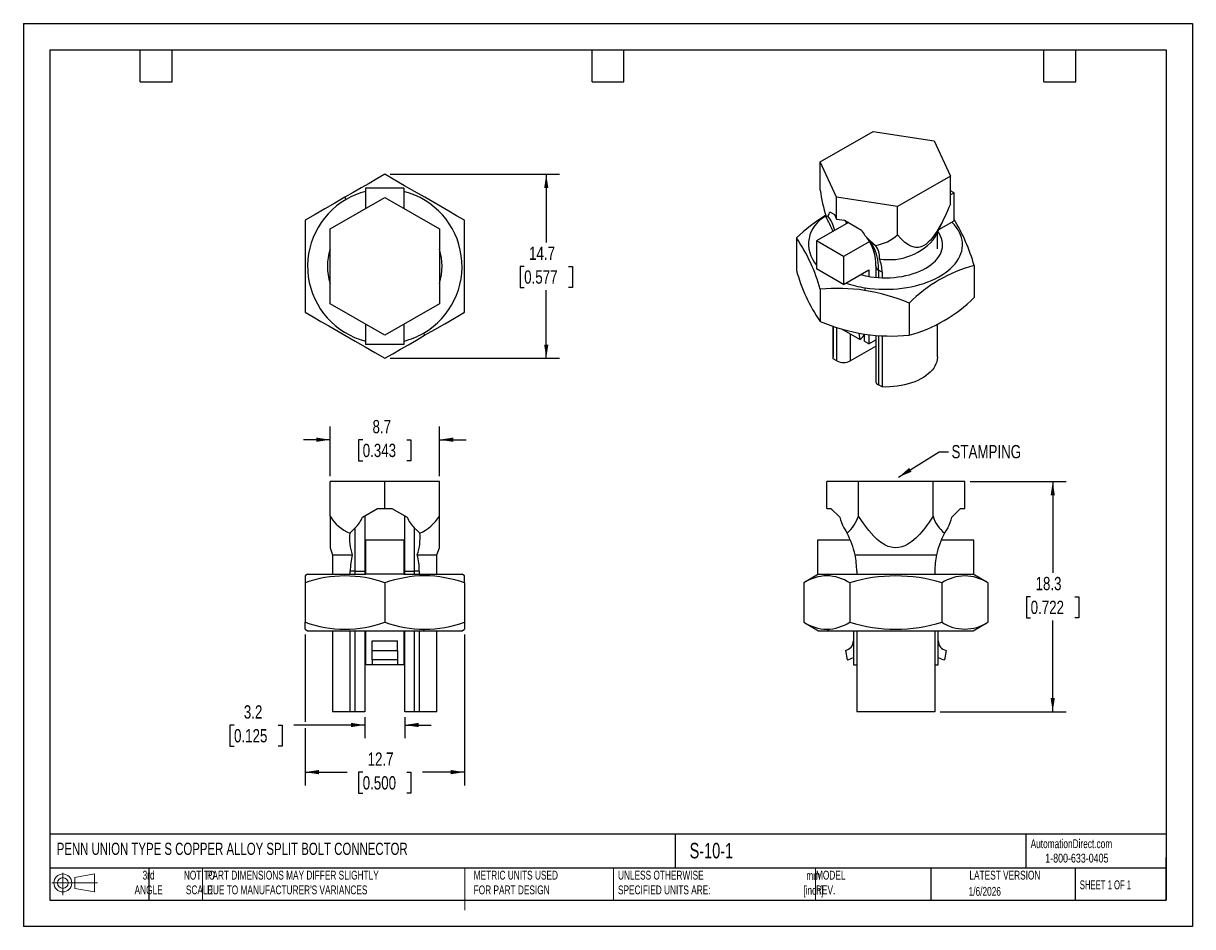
# Model space of a CAD drawing. Header units: millimetres. Extents: x 0 to 93.1, y 0 to 72.
import ezdxf

# ---------------------------------------------------------------- set-up
doc = ezdxf.new("R2010")
doc.units = ezdxf.units.MM
doc.header["$LTSCALE"] = 0.333333
doc.linetypes.add('CENTERX2', pattern=[20.32, 12.7, -2.54, 2.54, -2.54])
doc.layers.add('DIMENSIONS', color=140, linetype='Continuous', lineweight=25)
doc.layers.add('TEXT', color=140, linetype='Continuous', lineweight=25)
doc.layers.add('SLD-DEFPOINTS', color=7, linetype='Continuous')
doc.styles.add('SLDTEXTSTYLE0', font='TXT', dxfattribs={"width": 0.7})
doc.styles.add('SLDTEXTSTYLE1', font='TXT', dxfattribs={"width": 0.65})
doc.styles.add('SLDTEXTSTYLE2', font='TXT', dxfattribs={"width": 0.75})
doc.dimstyles.new('SLDDIMSTYLE0', dxfattribs={"dimtxt": 1.058333, "dimasz": 1.100667, "dimexe": 0, "dimexo": 0.0625, "dimgap": 0.264583, "dimtad": 0, "dimtih": 1, "dimtoh": 1, "dimdec": 1, "dimrnd": 1e-09, "dimzin": 12, "dimdsep": 46, "dimtxsty": 'SLDTEXTSTYLE2', "dimsah": 1, "dimcen": 0.09, "dimadec": 0, "dimazin": 3, "dimtfac": 1, "dimtdec": 1, "dimtmove": 0, "dimatfit": 0, "dimfxl": 0, "dimfrac": 2, "dimtolj": 1, "dimtzin": 12, "dimarcsym": 0})
doc.dimstyles.new('SLDDIMSTYLE1', dxfattribs={"dimtxt": 1.058333, "dimasz": 1.100667, "dimexe": 0, "dimexo": 0.0625, "dimgap": 0.264583, "dimtad": 0, "dimtih": 1, "dimtoh": 1, "dimdec": 1, "dimrnd": 1e-09, "dimzin": 12, "dimdsep": 46, "dimtxsty": 'SLDTEXTSTYLE2', "dimsah": 1, "dimcen": 0.09, "dimadec": 0, "dimazin": 3, "dimtfac": 1, "dimtdec": 1, "dimtofl": 0, "dimtmove": 0, "dimatfit": 3, "dimfxl": 0, "dimfrac": 2, "dimtolj": 1, "dimtzin": 12, "dimarcsym": 0})
doc.dimstyles.new('SLDDIMSTYLE2', dxfattribs={"dimtxt": 0.18, "dimasz": 1.100667, "dimexe": 0, "dimexo": 0.0625, "dimgap": 0, "dimtad": 0, "dimtih": 1, "dimtoh": 1, "dimdec": 0, "dimrnd": 1e-09, "dimzin": 0, "dimdsep": 46, "dimtxsty": 'Standard', "dimsah": 1, "dimcen": 0.09, "dimadec": 0, "dimazin": 0, "dimtfac": 1.100667, "dimtdec": 0, "dimtofl": 0, "dimtmove": 0, "dimatfit": 3, "dimfxl": 0, "dimfrac": 2, "dimtolj": 1, "dimtzin": 0, "dimarcsym": 0})

# ---------------------------------------------------------------- blocks, each defined once
blk = doc.blocks.new('Block11')
at = {"color": 7, "linetype": 'Continuous', "lineweight": 18}
for p, q in [((0, 0.961), (3.625, 0.961)), ((0.863, 1.77), (0.863, 0)), ((1.827, 1.389), (3.392, 1.677)), ((1.827, 0.532), (1.827, 1.389)), ((3.392, 1.677), (3.392, 0.244)), ((1.827, 0.532), (3.392, 0.244))]:
    blk.add_line(p, q, dxfattribs=at)
for radius in [0.717, 0.429]:
    blk.add_circle((0.863, 0.961), radius, dxfattribs=at)
blk = doc.blocks.new('Block12')
at = {"layer": 'SLD-DEFPOINTS'}
blk.add_blockref('Block11', (0, 0), dxfattribs=at)
blk = doc.blocks.new('_D')
at = {"layer": 'DIMENSIONS'}
for p, q in [((16.78, 16.057), (16.457, 16.057)), ((16.457, 16.057), (16.457, 14.377)), ((20.299, 16.057), (20.621, 16.057)), ((20.621, 16.057), (20.621, 14.377)), ((27.201, 16.065), (21.549, 16.065)), ((27.201, 16.7), (27.201, 15.007)), ((30.376, 16.7), (30.376, 15.007)), ((30.376, 16.065), (32.492, 16.065)), ((16.457, 14.377), (16.78, 14.377)), ((20.621, 14.377), (20.299, 14.377))]:
    blk.add_line(p, q, dxfattribs=at)
for points in [[(27.201, 16.065), (26.1, 16.234), (26.1, 15.896)], [(30.376, 16.065), (31.476, 15.896), (31.476, 16.234)]]:
    blk.add_solid(points, dxfattribs=at)
at = {"layer": 'DIMENSIONS', "char_height": 1.0583, "attachment_point": 1, "style": 'SLDTEXTSTYLE2'}
for s, insert in [('3.2', (17.562, 17.636)), ('0.125', (16.78, 15.741))]:
    blk.add_mtext(s, dxfattribs=dict(at, insert=insert))
blk = doc.blocks.new('_D_1')
at = {"layer": 'DIMENSIONS'}
for p, q in [((22.438, 23.266), (22.438, 16.319)), ((35.138, 23.266), (35.138, 11.252)), ((22.438, 15.811), (22.438, 11.252)), ((22.438, 12.31), (25.778, 12.31)), ((27.029, 12.302), (26.706, 12.302)), ((26.706, 12.302), (26.706, 10.622)), ((30.548, 12.302), (30.87, 12.302)), ((30.87, 12.302), (30.87, 10.622)), ((35.138, 12.31), (31.798, 12.31)), ((26.706, 10.622), (27.029, 10.622)), ((30.87, 10.622), (30.548, 10.622))]:
    blk.add_line(p, q, dxfattribs=at)
for points in [[(22.438, 12.31), (23.539, 12.141), (23.539, 12.48)], [(35.138, 12.31), (34.038, 12.48), (34.038, 12.141)]]:
    blk.add_solid(points, dxfattribs=at)
at = {"layer": 'DIMENSIONS', "char_height": 1.0583, "attachment_point": 1, "style": 'SLDTEXTSTYLE2'}
for s, insert in [('12.7', (27.42, 13.881)), ('0.500', (27.029, 11.986))]:
    blk.add_mtext(s, dxfattribs=dict(at, insert=insert))
blk = doc.blocks.new('_D_2')
at = {"layer": 'DIMENSIONS'}
for p, q in [((24.432, 35.885), (24.432, 39.854)), ((33.144, 35.885), (33.144, 39.854)), ((24.432, 38.795), (22.315, 38.795)), ((27.029, 38.787), (26.706, 38.787)), ((26.706, 38.787), (26.706, 37.107)), ((30.548, 38.787), (30.87, 38.787)), ((30.87, 38.787), (30.87, 37.107)), ((33.144, 38.795), (35.261, 38.795)), ((26.706, 37.107), (27.029, 37.107)), ((30.87, 37.107), (30.548, 37.107))]:
    blk.add_line(p, q, dxfattribs=at)
for points in [[(24.432, 38.795), (23.331, 38.965), (23.331, 38.626)], [(33.144, 38.795), (34.245, 38.626), (34.245, 38.965)]]:
    blk.add_solid(points, dxfattribs=at)
at = {"layer": 'DIMENSIONS', "char_height": 1.0583, "attachment_point": 1, "style": 'SLDTEXTSTYLE2'}
for s, insert in [('8.7', (27.811, 40.366)), ('0.343', (27.029, 38.471))]:
    blk.add_mtext(s, dxfattribs=dict(at, insert=insert))
blk = doc.blocks.new('_D_3')
at = {"layer": 'DIMENSIONS'}
for p, q in [((29.212, 59.944), (42.707, 59.944)), ((41.649, 59.944), (41.649, 54.515)), ((39.89, 52.604), (39.567, 52.604)), ((39.567, 52.604), (39.567, 50.924)), ((43.409, 52.604), (43.731, 52.604)), ((43.731, 52.604), (43.731, 50.924)), ((39.567, 50.924), (39.89, 50.924)), ((41.649, 45.28), (41.649, 50.709)), ((43.731, 50.924), (43.409, 50.924)), ((29.212, 45.28), (42.707, 45.28))]:
    blk.add_line(p, q, dxfattribs=at)
for points in [[(41.649, 59.944), (41.48, 58.844), (41.818, 58.844)], [(41.649, 45.28), (41.818, 46.38), (41.48, 46.38)]]:
    blk.add_solid(points, dxfattribs=at)
at = {"layer": 'DIMENSIONS', "char_height": 1.0583, "attachment_point": 1, "style": 'SLDTEXTSTYLE2'}
for s, insert in [('14.7', (40.281, 54.183)), ('0.577', (39.89, 52.288))]:
    blk.add_mtext(s, dxfattribs=dict(at, insert=insert))
blk = doc.blocks.new('_D_4')
at = {"layer": 'DIMENSIONS'}
for p, q in [((75.407, 35.462), (83.051, 35.462)), ((81.992, 35.462), (81.992, 28.196)), ((80.233, 26.284), (79.91, 26.284)), ((79.91, 26.284), (79.91, 24.604)), ((83.752, 26.284), (84.074, 26.284)), ((84.074, 26.284), (84.074, 24.604)), ((79.91, 24.604), (80.233, 24.604)), ((81.992, 17.123), (81.992, 24.389)), ((84.074, 24.604), (83.752, 24.604)), ((73.026, 17.123), (83.051, 17.123))]:
    blk.add_line(p, q, dxfattribs=at)
for points in [[(81.992, 35.462), (81.823, 34.361), (82.162, 34.361)], [(81.992, 17.123), (82.162, 18.224), (81.823, 18.224)]]:
    blk.add_solid(points, dxfattribs=at)
at = {"layer": 'DIMENSIONS', "char_height": 1.0583, "attachment_point": 1, "style": 'SLDTEXTSTYLE2'}
for s, insert in [('18.3', (80.624, 27.864)), ('0.722', (80.233, 25.969))]:
    blk.add_mtext(s, dxfattribs=dict(at, insert=insert))

msp = doc.modelspace()

# ---------------------------------------------------------------- linework, layer by layer
at = {"color": 7, "linetype": 'Continuous'}
for p, q in [((0.001, 71.968), (0.001, 0.001)), ((0.001, 71.968), (93.134, 71.968)), ((93.134, 71.968), (93.134, 0.001)), ((93.134, 0.001), (0.001, 0.001))]:
    msp.add_line(p, q, dxfattribs=at)
for p, q in [((63.466, 60.928), (67.678, 63.359)), ((67.678, 63.359), (72.536, 62.608)), ((72.536, 62.608), (73.838, 59.803)), ((64.768, 58.123), (63.466, 60.928)), ((63.466, 58.679), (63.466, 60.928)), ((73.838, 59.803), (69.627, 57.372)), ((73.838, 57.554), (73.838, 59.803)), ((30.312, 58.835), (27.264, 58.835)), ((27.264, 58.835), (27.264, 57.225)), ((30.312, 58.835), (30.312, 57.225)), ((24.432, 55.59), (28.788, 58.105)), ((25.712, 57.94), (25.613, 58.111)), ((28.788, 58.105), (33.144, 55.59)), ((64.768, 56.381), (64.768, 58.123)), ((69.627, 57.372), (64.768, 58.123)), ((74.13, 58.467), (73.838, 58.636)), ((74.13, 58.467), (73.838, 58.299)), ((74.13, 56.248), (74.13, 58.467)), ((64.235, 56.958), (64.598, 56.749)), ((69.627, 55.122), (69.627, 57.372)), ((72.665, 54.978), (73.517, 56.825)), ((65.72, 56.101), (63.174, 54.631)), ((64.598, 56.749), (64.768, 56.381)), ((64.768, 56.381), (65.406, 56.282)), ((65.406, 56.282), (66.758, 55.502)), ((72.932, 55.556), (74.13, 56.248)), ((24.432, 49.634), (24.432, 55.59)), ((33.144, 55.59), (33.144, 49.634)), ((64.485, 55.405), (64.462, 55.375)), ((72.805, 53.994), (72.805, 55.281)), ((61.57, 54.869), (61.57, 52.311)), ((65.33, 53.387), (63.174, 54.631)), ((63.174, 54.631), (63.174, 52.412)), ((67.418, 54.592), (65.33, 53.387)), ((65.33, 53.387), (65.33, 51.168)), ((65.33, 51.168), (63.174, 52.412)), ((65.33, 51.168), (67.341, 52.329)), ((67.341, 52.329), (67.341, 51.806)), ((67.89, 52.613), (67.89, 51.732)), ((68.397, 52.138), (68.113, 52.302)), ((68.113, 52.302), (68.113, 51.714)), ((75.735, 52.678), (75.735, 50.12)), ((68.397, 52.138), (68.397, 51.699)), ((63.468, 50.78), (63.468, 48.223)), ((67.06, 50.9), (67.009, 50.696)), ((28.788, 47.119), (24.432, 49.634)), ((33.144, 49.634), (28.788, 47.119)), ((70.55, 49.685), (70.55, 47.127)), ((27.264, 47.999), (27.264, 46.389)), ((30.312, 47.999), (30.312, 46.389)), ((64.499, 47.845), (64.499, 45.391)), ((64.507, 45.244), (64.507, 47.842)), ((64.791, 45.08), (64.791, 47.746)), ((65.193, 47.603), (65.189, 47.626)), ((66.63, 46.773), (65.193, 47.603)), ((72.805, 45.391), (72.805, 47.979)), ((31.864, 47.285), (31.963, 47.113)), ((65.868, 47.213), (65.868, 45.08)), ((66.543, 47.297), (66.63, 46.773)), ((66.982, 47.217), (66.982, 47.124)), ((66.982, 47.124), (66.982, 46.646)), ((67.341, 46.439), (66.982, 46.646)), ((67.341, 47.172), (67.341, 46.439)), ((67.341, 46.439), (67.89, 46.756)), ((67.89, 47.109), (67.89, 43.473)), ((68.113, 47.096), (68.113, 43.162)), ((68.397, 47.081), (68.397, 42.998)), ((30.312, 46.389), (27.264, 46.389)), ((65.868, 45.08), (67.89, 46.247)), ((64.507, 45.244), (64.499, 45.391)), ((64.791, 45.08), (64.507, 45.244)), ((68.397, 42.998), (68.113, 43.162)), ((24.432, 32.707), (24.432, 35.462)), ((28.788, 35.462), (24.432, 35.462)), ((28.788, 33.328), (28.788, 35.462)), ((33.144, 35.462), (28.788, 35.462)), ((33.144, 32.707), (33.144, 35.462)), ((63.998, 33.328), (63.998, 35.462)), ((66.513, 35.462), (63.998, 35.462)), ((66.513, 32.707), (66.513, 35.462)), ((72.469, 35.462), (66.513, 35.462)), ((72.469, 32.707), (72.469, 35.462)), ((74.984, 35.462), (72.469, 35.462)), ((74.984, 33.328), (74.984, 35.462)), ((27.004, 32.628), (28.217, 33.328)), ((27.201, 32.742), (27.201, 28.317)), ((28.217, 33.328), (28.788, 33.328)), ((28.788, 33.328), (29.36, 33.328)), ((29.36, 33.328), (30.572, 32.628)), ((30.376, 28.317), (30.376, 32.742)), ((63.998, 33.328), (64.328, 33.328)), ((64.328, 33.328), (65.028, 32.628)), ((73.954, 32.628), (74.654, 33.328)), ((74.654, 33.328), (74.984, 33.328)), ((26.439, 28.317), (26.439, 31.776)), ((31.138, 31.776), (31.138, 28.317)), ((30.312, 30.788), (27.264, 30.788)), ((27.264, 30.788), (27.264, 28.071)), ((30.312, 30.788), (30.312, 28.071)), ((63.268, 30.788), (63.268, 28.071)), ((65.875, 30.788), (63.268, 30.788)), ((75.714, 30.788), (73.107, 30.788)), ((75.714, 28.071), (75.714, 30.788)), ((24.432, 30.178), (24.635, 29.62)), ((32.941, 29.62), (33.144, 30.178)), ((24.635, 29.62), (24.635, 28.071)), ((24.635, 29.62), (26.199, 29.62)), ((31.378, 29.62), (32.941, 29.62)), ((32.941, 28.071), (32.941, 29.62)), ((66.244, 29.62), (72.738, 29.62)), ((22.637, 28.071), (22.438, 27.956)), ((22.637, 28.071), (27.264, 28.071)), ((26.439, 28.317), (26.038, 28.317)), ((26.038, 28.071), (26.038, 28.317)), ((26.439, 28.317), (27.201, 28.317)), ((26.439, 28.071), (26.439, 28.317)), ((27.201, 28.317), (27.201, 28.071)), ((30.312, 28.071), (27.264, 28.071)), ((30.312, 28.071), (31.864, 28.071)), ((30.376, 28.317), (31.138, 28.317)), ((30.376, 28.071), (30.376, 28.317)), ((31.539, 28.317), (31.138, 28.317)), ((31.138, 28.317), (31.138, 28.071)), ((31.539, 28.317), (31.539, 28.071)), ((31.864, 28.071), (31.963, 27.956)), ((31.864, 28.071), (34.94, 28.071)), ((35.138, 27.956), (34.94, 28.071)), ((63.34, 28.071), (62.159, 27.389)), ((63.268, 28.071), (63.531, 28.071)), ((63.531, 28.071), (64.164, 28.071)), ((64.164, 28.071), (63.992, 27.956)), ((64.164, 28.071), (75.451, 28.071)), ((66.38, 28.317), (66.38, 28.071)), ((72.603, 28.317), (72.603, 28.071)), ((75.451, 28.071), (75.714, 28.071)), ((76.823, 27.389), (75.643, 28.071)), ((22.438, 27.389), (22.438, 24.256)), ((28.788, 27.389), (28.788, 24.256)), ((35.138, 27.389), (35.138, 24.256)), ((62.159, 27.389), (62.159, 24.256)), ((65.825, 27.389), (65.825, 24.256)), ((73.157, 27.389), (73.157, 24.256)), ((76.823, 27.389), (76.823, 24.256)), ((22.438, 23.69), (22.438, 24.256)), ((35.138, 24.256), (35.138, 23.689)), ((62.156, 24.258), (63.34, 23.575)), ((75.643, 23.575), (76.826, 24.258)), ((22.438, 23.689), (22.637, 23.575)), ((22.637, 23.575), (31.864, 23.575)), ((24.635, 23.575), (24.635, 17.123)), ((26.038, 17.123), (26.038, 23.575)), ((26.439, 17.123), (26.439, 23.575)), ((27.201, 23.575), (27.201, 17.123)), ((27.264, 23.575), (27.264, 20.857)), ((30.312, 23.575), (30.312, 20.857)), ((30.376, 17.123), (30.376, 23.575)), ((31.138, 23.575), (31.138, 17.123)), ((31.539, 23.575), (31.539, 17.123)), ((31.864, 23.575), (31.963, 23.689)), ((31.864, 23.575), (34.94, 23.575)), ((32.941, 17.123), (32.941, 23.575)), ((34.94, 23.575), (35.138, 23.689)), ((63.34, 23.575), (64.164, 23.575)), ((64.164, 23.575), (63.992, 23.689)), ((64.164, 23.575), (75.643, 23.575)), ((66.113, 23.575), (66.113, 20.857)), ((66.38, 23.575), (66.38, 17.123)), ((72.603, 23.575), (72.603, 17.123)), ((72.869, 20.857), (72.869, 23.575)), ((27.772, 22.012), (27.772, 22.762)), ((27.772, 22.762), (29.804, 22.762)), ((29.804, 22.012), (29.804, 22.762)), ((27.772, 22.012), (29.804, 22.012)), ((27.772, 21.261), (27.772, 22.012)), ((29.804, 22.012), (29.804, 21.261)), ((65.483, 22.012), (65.616, 21.261)), ((73.499, 22.012), (73.367, 21.261)), ((27.772, 20.857), (27.264, 20.857)), ((29.804, 21.261), (27.772, 21.261)), ((27.772, 21.261), (27.772, 20.857)), ((29.804, 20.857), (27.772, 20.857)), ((29.804, 21.261), (29.804, 20.857)), ((30.312, 20.857), (29.804, 20.857)), ((66.113, 20.857), (66.38, 20.857)), ((72.603, 20.857), (72.869, 20.857)), ((26.038, 17.123), (24.635, 17.123)), ((26.439, 17.123), (26.038, 17.123)), ((27.201, 17.123), (26.439, 17.123)), ((31.138, 17.123), (30.376, 17.123)), ((31.539, 17.123), (31.138, 17.123)), ((32.941, 17.123), (31.539, 17.123)), ((72.603, 17.123), (66.38, 17.123))]:
    msp.add_line(p, q)
at = {"color": 140, "linetype": 'Continuous', "lineweight": 18}
for p, q in [((14.279, 4.657), (14.279, 2.117)), ((35.161, 4.657), (35.161, 2.117)), ((35.161, 3.864), (35.161, 1.324)), ((46.999, 4.657), (46.999, 2.117)), ((63.1, 4.657), (63.1, 2.117))]:
    msp.add_line(p, q, dxfattribs=at)
at = {"flags": 128}
for points in [[(28.788, 59.944), (28.152, 59.577), (27.531, 59.219), (26.903, 58.856), (26.261, 58.486), (25.613, 58.111)], [(35.138, 56.278), (34.5, 56.646), (33.878, 57.006), (33.251, 57.368), (32.613, 57.736), (31.969, 58.108), (31.16, 58.575), (30.36, 59.037), (29.585, 59.484), (28.788, 59.944)], [(25.613, 58.111), (24.815, 57.65), (24.008, 57.185), (23.233, 56.737), (22.438, 56.278)], [(73.838, 57.554), (73.726, 57.293), (73.616, 57.042), (73.507, 56.802), (73.398, 56.572), (73.291, 56.352), (73.184, 56.142), (73.078, 55.942), (72.973, 55.752), (72.861, 55.559), (72.749, 55.378), (72.638, 55.209), (72.527, 55.051), (72.417, 54.906), (72.245, 54.703), (72.075, 54.53), (71.905, 54.387), (71.734, 54.274), (71.563, 54.19), (71.393, 54.136), (71.308, 54.12), (71.223, 54.111), (71.137, 54.11), (71.051, 54.116), (70.959, 54.13), (70.867, 54.152), (70.775, 54.181), (70.682, 54.219), (70.589, 54.264), (70.495, 54.317), (70.212, 54.521), (69.923, 54.789), (69.627, 55.122)], [(22.438, 56.278), (22.438, 55.542), (22.438, 54.823), (22.438, 54.099), (22.438, 53.362), (22.438, 52.619), (22.438, 51.685), (22.438, 50.761), (22.438, 49.866), (22.438, 48.946)], [(35.138, 48.946), (35.138, 49.683), (35.138, 50.401), (35.138, 51.126), (35.138, 51.862), (35.138, 52.605), (35.138, 53.54), (35.138, 54.463), (35.138, 55.358), (35.138, 56.278)], [(63.934, 56.56), (64.006, 56.604), (64.066, 56.626)], [(65.476, 56.242), (65.487, 56.217), (65.571, 56.015)], [(67.06, 50.9), (67.422, 50.851), (67.788, 50.814), (68.157, 50.79), (68.528, 50.78), (68.9, 50.782), (69.271, 50.797), (69.639, 50.825), (70.004, 50.866), (70.364, 50.919), (70.717, 50.985), (71.064, 51.063), (71.401, 51.153), (71.728, 51.255), (72.044, 51.367), (72.348, 51.491), (72.638, 51.625), (72.914, 51.769), (73.174, 51.922), (73.417, 52.084), (73.644, 52.254), (73.852, 52.432), (74.041, 52.617), (74.21, 52.808), (74.359, 53.004), (74.487, 53.205), (74.594, 53.411), (74.68, 53.62), (74.743, 53.831), (74.784, 54.044), (74.803, 54.258), (74.799, 54.473), (74.773, 54.687), (74.724, 54.9), (74.654, 55.11), (74.561, 55.318), (74.447, 55.522), (74.312, 55.722), (74.156, 55.917), (73.98, 56.106), (73.944, 56.141)], [(67.471, 51.785), (67.781, 51.744), (68.096, 51.715), (68.413, 51.699), (68.732, 51.696), (69.05, 51.705), (69.366, 51.728), (69.679, 51.763), (69.987, 51.81), (70.288, 51.87), (70.581, 51.942), (70.865, 52.026), (71.138, 52.12), (71.399, 52.226), (71.647, 52.342), (71.88, 52.467), (72.097, 52.601), (72.297, 52.744), (72.48, 52.895), (72.644, 53.053), (72.789, 53.217), (72.913, 53.386), (73.017, 53.56), (73.099, 53.737), (73.16, 53.918), (73.199, 54.1), (73.216, 54.284), (73.21, 54.468), (73.182, 54.651), (73.133, 54.833), (73.061, 55.012), (72.968, 55.188), (72.854, 55.359), (72.846, 55.37)], [(67.389, 54.708), (67.674, 54.469), (67.883, 54.28)], [(22.438, 48.946), (23.076, 48.578), (23.699, 48.218), (24.326, 47.856), (24.964, 47.488), (25.607, 47.116), (26.417, 46.649), (27.216, 46.187), (27.992, 45.74), (28.788, 45.28)], [(31.963, 47.113), (32.762, 47.574), (33.569, 48.039), (34.343, 48.487), (35.138, 48.946)], [(28.788, 45.28), (29.425, 45.647), (30.045, 46.006), (30.674, 46.368), (31.315, 46.739), (31.963, 47.113)], [(72.805, 45.391), (72.805, 45.362), (72.79, 45.186), (72.753, 45.01), (72.693, 44.837), (72.611, 44.667), (72.508, 44.501), (72.385, 44.34), (72.24, 44.184), (72.077, 44.035), (71.895, 43.893), (71.695, 43.759), (71.479, 43.635), (71.247, 43.519), (71.002, 43.414), (70.743, 43.32), (70.474, 43.236), (70.194, 43.165), (69.906, 43.105), (69.611, 43.058), (69.312, 43.024), (69.008, 43.002), (68.703, 42.994), (68.397, 42.998)], [(24.432, 32.707), (24.432, 32.467), (24.432, 32.238), (24.432, 32.021), (24.432, 31.816), (24.432, 31.623), (24.432, 31.441), (24.432, 31.271), (24.432, 31.112), (24.432, 30.956), (24.432, 30.813), (24.432, 30.684), (24.432, 30.57), (24.432, 30.47), (24.432, 30.343), (24.432, 30.252), (24.432, 30.197), (24.432, 30.178), (24.432, 30.178)], [(33.144, 30.178), (33.144, 30.196), (33.144, 30.25), (33.144, 30.291), (33.144, 30.341), (33.144, 30.4), (33.144, 30.468), (33.144, 30.55), (33.144, 30.642), (33.144, 30.743), (33.144, 30.855), (33.144, 30.976), (33.144, 31.107), (33.144, 31.557), (33.144, 32.09), (33.144, 32.707)], [(72.469, 32.707), (72.311, 32.467), (72.155, 32.238), (72, 32.021), (71.847, 31.816), (71.695, 31.623), (71.544, 31.441), (71.394, 31.271), (71.245, 31.112), (71.086, 30.956), (70.928, 30.813), (70.771, 30.684), (70.615, 30.57), (70.459, 30.47), (70.216, 30.343), (69.975, 30.252), (69.735, 30.197), (69.493, 30.178), (69.252, 30.196), (69.011, 30.25), (68.891, 30.291), (68.77, 30.341), (68.649, 30.4), (68.527, 30.468), (68.397, 30.55), (68.267, 30.642), (68.137, 30.743), (68.006, 30.855), (67.874, 30.976), (67.742, 31.107), (67.341, 31.557), (66.933, 32.09), (66.513, 32.707)], [(25.995, 31.345), (26.236, 31.589), (26.439, 31.776)], [(31.138, 31.776), (31.393, 31.537), (31.581, 31.345)], [(65.355, 31.776), (65.502, 31.537), (65.611, 31.345)], [(73.627, 31.776), (73.48, 31.537), (73.371, 31.345)], [(22.438, 27.956), (22.438, 27.917), (22.438, 27.803), (22.438, 27.628), (22.438, 27.389)], [(35.138, 27.389), (35.138, 27.585), (35.138, 27.74), (35.138, 27.857), (35.138, 27.931), (35.138, 27.956), (35.138, 27.956)]]:
    msp.add_lwpolyline(points, dxfattribs=at)
for centre, radius, start, end in [((78.172, 60.811), 14.859, 188.24858, 196.62115), ((28.788, 52.612), 6.152, 120, 255.65607), ((28.788, 52.612), 6.152, 104.34393, 120), ((28.788, 52.612), 6.152, 300, 75.65607), ((63.766, 56.988), 0.471, 309.70286, 356.34228), ((71.626, 44.228), 14.641, 121.84339, 133.38066), ((65.029, 54.372), 2.487, 116.59355, 221.78538), ((50.34, 49.289), 15.416, 23.29297, 28.1404), ((61.739, 54.754), 2.987, 13.98352, 38.81621), ((61.178, 48.534), 15.135, 15.89153, 31.15568), ((69.119, 56.73), 2.661, 207.49382, 229.4533), ((67.4, 57.506), 3.262, 278.52533, 313.05481), ((68.998, 57.718), 4.577, 259.79871, 323.23779), ((51.059, 47.506), 12.833, 14.78367, 35.01325), ((64.53, 52.827), 3.367, 356.36344, 37.94948), ((64.36, 52.484), 3.757, 357.22561, 36.29547), ((66.74, 53.377), 1.457, 353.51693, 38.30089), ((28.788, 52.612), 4.564, 162.6373, 197.3627), ((28.788, 52.612), 4.564, 342.6373, 17.3627), ((65.525, 52.136), 2.872, 0.03551, 22.01322), ((74.18, 55.679), 13.052, 194.95494, 214.84198), ((68.271, 52.651), 0.383, 185.70039, 245.66273), ((78.737, 41.49), 11.584, 105.02224, 134.97238), ((68.416, 59.846), 9.048, 251.30289, 261.38061), ((68.524, 58.651), 6.946, 254.67484, 261.28359), ((64.896, 36.442), 14.409, 81.56976, 95.69106), ((64.349, 34.67), 16.244, 67.55946, 80.57678), ((67.557, 58.298), 11.565, 284.997, 314.99762), ((69.647, 63.162), 16.167, 247.52836, 260.60789), ((28.788, 52.612), 6.152, 284.34393, 300), ((65.284, 48.475), 2.17, 308.35853, 321.50305), ((69.127, 61.705), 14.648, 261.68538, 275.57544), ((65.33, 46.114), 1.166, 242.48054, 297.51946), ((68.262, 43.504), 0.373, 184.78227, 246.53787), ((27.268, 34.384), 3.295, 210.5945, 247.27259), ((24.717, 33.532), 2.459, 314.43885, 338.44711), ((32.897, 33.557), 2.503, 201.76742, 225.34662), ((30.049, 34.682), 3.672, 294.66852, 327.4644), ((68.024, 33.287), 3.067, 192.39595, 209.51439), ((63.552, 33.69), 3.12, 311.29274, 341.64942), ((75.008, 33.41), 2.634, 195.46245, 231.59539), ((71.036, 33.257), 2.985, 330.24828, 347.84138), ((30.013, 30.944), 4.038, 174.30046, 199.14707), ((27.507, 30.951), 4.093, 341.02258, 5.52989), ((60.03, 28.317), 6.35, 11.84216, 28.48539), ((78.944, 28.32), 6.341, 151.5031, 168.16935), ((31.168, 28.345), 5.13, 165.60818, 180.31277), ((26.409, 28.345), 5.13, 359.68723, 14.39182), ((60.085, 28.323), 6.295, 359.94813, 11.89403), ((78.953, 28.317), 6.35, 168.15784, 180), ((25.613, 18.586), 9.358, 70.16636, 109.83364), ((32.098, 18.033), 9.924, 90.77588, 109.48028), ((31.82, 17.983), 9.974, 70.56757, 89.17628), ((64.118, 24.303), 3.655, 91.97402, 122.41023), ((63.858, 24.277), 3.681, 57.70142, 87.91433), ((69.491, 15.578), 12.367, 72.75534, 107.24466), ((74.99, 24.603), 3.335, 56.65682, 123.34318), ((25.613, 33.093), 9.389, 250.23542, 289.76458), ((32.1, 33.624), 9.935, 250.53066, 269.21318), ((31.799, 33.779), 10.091, 270.93215, 289.32401), ((64.118, 27.344), 3.657, 237.59861, 268.01715), ((63.847, 27.403), 3.716, 272.23098, 302.15327), ((69.491, 36.109), 12.406, 252.8118, 287.1882), ((74.99, 27.06), 3.35, 236.82431, 303.17569), ((65.351, 22.762), 0.762, 280, 0), ((73.631, 22.762), 0.762, 180, 260), ((65.351, 22.762), 1.524, 280, 300), ((73.631, 22.762), 1.524, 240, 260)]:
    msp.add_arc(centre, radius, start, end)
at = {"layer": 'TEXT'}
for p, q in [((2.117, 69.85), (91.017, 69.85)), ((2.117, 69.85), (2.117, 2.117)), ((9.313, 67.31), (9.313, 69.85)), ((11.853, 67.31), (11.853, 69.85)), ((45.297, 67.31), (45.297, 69.85)), ((47.837, 67.31), (47.837, 69.85)), ((91.017, 69.85), (91.017, 2.117)), ((81.28, 67.31), (81.28, 69.85)), ((83.82, 67.31), (83.82, 69.85)), ((9.313, 67.31), (11.853, 67.31)), ((45.297, 67.31), (47.837, 67.31)), ((81.28, 67.31), (83.82, 67.31)), ((91.017, 7.375), (2.117, 7.375)), ((51.92, 7.375), (51.92, 4.657)), ((79.858, 7.375), (79.858, 4.657)), ((91.017, 2.117), (91.017, 5.503)), ((91.017, 4.657), (2.117, 4.657)), ((10.001, 4.657), (10.001, 2.117)), ((72.271, 4.657), (72.271, 2.117)), ((83.783, 4.657), (83.783, 2.117)), ((2.117, 2.117), (91.017, 2.117))]:
    msp.add_line(p, q, dxfattribs=at)

# ---------------------------------------------------------------- block references
at = {"layer": 'SLD-DEFPOINTS'}
msp.add_blockref('Block12', (2.279, 2.518), dxfattribs=at)

# ---------------------------------------------------------------- texts
at = {"layer": 'TEXT', "linetype": 'CENTERX2', "lineweight": 18}
for s, insert, char_height, attachment_point, style in [('STAMPING', (73.929, 38.374), 1.0583, 1, 'SLDTEXTSTYLE2'), ('PENN UNION TYPE S COPPER ALLOY SPLIT BOLT CONNECTOR', (2.655, 6.686), 0.97014, 1, 'SLDTEXTSTYLE0'), ('S-10-1', (53.069, 6.674), 1.2347, 1, 'SLDTEXTSTYLE0'), ('AutomationDirect.com', (80.232, 6.959), 0.70556, 1, 'SLDTEXTSTYLE0'), ('1-800-633-0405', (81.397, 5.812), 0.70556, 1, 'SLDTEXTSTYLE2'), ('3rd^JANGLE', (9.977, 4.455), 0.7056, 2, 'SLDTEXTSTYLE0'), ('NOT TO^JSCALE', (14.031, 4.455), 0.70556, 2, 'SLDTEXTSTYLE0'), ("PART DIMENSIONS MAY DIFFER SLIGHTLY ^JDUE TO MANUFACTURER'S VARIANCES", (14.618, 4.455), 0.70556, 1, 'SLDTEXTSTYLE0'), ('METRIC UNITS USED ^JFOR PART DESIGN', (35.868, 4.455), 0.70556, 1, 'SLDTEXTSTYLE0'), ('UNLESS OTHERWISE ^JSPECIFIED UNITS ARE:', (47.361, 4.455), 0.70556, 1, 'SLDTEXTSTYLE0'), ('mm^J[inch]', (62.914, 4.422), 0.7056, 2, 'SLDTEXTSTYLE0'), ('MODEL ^JREV.', (63.135, 4.455), 0.70556, 1, 'SLDTEXTSTYLE0'), ('LATEST VERSION', (78.184, 4.455), 0.70556, 2, 'SLDTEXTSTYLE0'), ('1/6/2026', (76.58, 3.164), 0.7056, 2, 'SLDTEXTSTYLE0'), ('SHEET 1 OF 1', (84.147, 3.684), 0.70556, 1, 'SLDTEXTSTYLE1')]:
    msp.add_mtext(s, dxfattribs=dict(at, insert=insert, char_height=char_height, attachment_point=attachment_point, style=style))

# ---------------------------------------------------------------- dimensions: what is measured, and where the dimension line sits
at = {"layer": 'DIMENSIONS'}
for base, p1, p2, picture, middle in [((41.649, 45.28), (28.788, 59.944), (28.788, 45.28), '_D_3', (41.649, 52.612)), ((81.992, 17.123), (74.984, 35.462), (72.603, 17.123), '_D_4', (81.992, 26.293))]:
    dim = msp.add_linear_dim(base=base, p1=p1, p2=p2, angle=90, dimstyle='SLDDIMSTYLE1', dxfattribs=at)
    dim.commit()
    dim.dimension.update_dxf_attribs({"geometry": picture, "text_midpoint": middle, "dimtype": 160})
for base, p1, p2, dimstyle, picture, middle in [((24.432, 38.795), (33.144, 35.462), (24.432, 35.462), 'SLDDIMSTYLE0', '_D_2', (28.788, 38.795)), ((22.438, 12.31), (35.138, 23.689), (22.438, 23.689), 'SLDDIMSTYLE1', '_D_1', (28.788, 12.31)), ((27.201, 16.065), (30.376, 17.123), (27.201, 17.123), 'SLDDIMSTYLE0', '_D', (18.539, 16.065))]:
    dim = msp.add_linear_dim(base=base, p1=p1, p2=p2, dimstyle=dimstyle, dxfattribs=at)
    dim.commit()
    dim.dimension.update_dxf_attribs({"geometry": picture, "text_midpoint": middle, "dimtype": 160})

# ---------------------------------------------------------------- leaders
at = {"layer": 'TEXT', "linetype": 'CENTERX2', "lineweight": 18}
msp.add_leader([(69.716, 35.815), (72.956, 37.824), (73.698, 37.824)], dimstyle='SLDDIMSTYLE2', dxfattribs=at)

doc.saveas('drawing.dxf')
